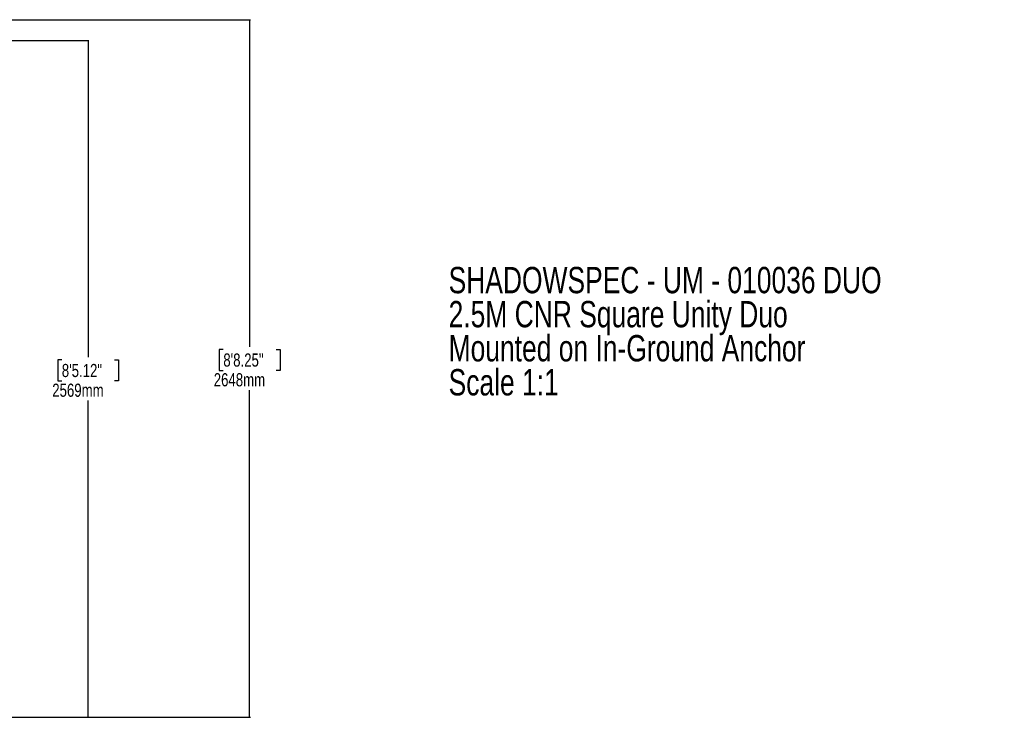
# Model space of a CAD drawing. Header units: millimetres. Extents: x 20 to 19889, y 40 to 15516.
# Tile 115 of 115: x 12412 to 19889, y 10020 to 15316. Entities that reach past the tile are written whole.
import ezdxf

# ---------------------------------------------------------------- set-up
doc = ezdxf.new("R2010")
doc.units = ezdxf.units.MM
doc.header["$LTSCALE"] = 2
doc.layers.add('COMPONENT_GEOMETRY', color=7, linetype='Continuous')
doc.styles.add('SLDTEXTSTYLE0', font='TXT', dxfattribs={"width": 0.75})
doc.dimstyles.new('SLDDIMSTYLE0', dxfattribs={"dimtxt": 100, "dimasz": 6.604, "dimexe": 0, "dimexo": 0.0625, "dimgap": 25, "dimtad": 0, "dimtih": 1, "dimtoh": 1, "dimdec": 1, "dimrnd": 1e-09, "dimzin": 12, "dimdsep": 46, "dimtxsty": 'SLDTEXTSTYLE0', "dimsah": 1, "dimcen": 0.09, "dimadec": 0, "dimazin": 3, "dimtfac": 1, "dimtdec": 1, "dimtofl": 0, "dimtmove": 0, "dimatfit": 3, "dimfxl": 1, "dimfrac": 2, "dimtolj": 1, "dimtzin": 12, "dimarcsym": 0})
doc.dimstyles.new('SLDDIMSTYLE1', dxfattribs={"dimtxt": 100, "dimasz": 6.604, "dimexe": 0, "dimexo": 0.0625, "dimgap": 25, "dimtad": 0, "dimtih": 1, "dimtoh": 1, "dimdec": 0, "dimrnd": 1e-09, "dimzin": 12, "dimdsep": 46, "dimtxsty": 'SLDTEXTSTYLE0', "dimsah": 1, "dimcen": 0.09, "dimadec": 0, "dimazin": 3, "dimtfac": 1, "dimtdec": 0, "dimtofl": 0, "dimtmove": 0, "dimatfit": 3, "dimfxl": 1, "dimfrac": 2, "dimtolj": 1, "dimtzin": 12, "dimarcsym": 0})

# ---------------------------------------------------------------- blocks, each defined once
blk = doc.blocks.new('_D')
at = {"layer": 'COMPONENT_GEOMETRY', "color": 7}
for p, q in [((7350.4, 15316.4), (14164.7, 15316.4)), ((14158.3, 15316.4), (14158.3, 12832.7)), ((13958.2, 12812.4), (13927.8, 12812.4)), ((13927.8, 12812.4), (13927.8, 12653.7)), ((14358.4, 12812.4), (14388.9, 12812.4)), ((14388.9, 12812.4), (14388.9, 12653.7)), ((13927.8, 12653.7), (13958.2, 12653.7)), ((14388.9, 12653.7), (14358.4, 12653.7)), ((14158.3, 10020.4), (14158.3, 12504.1)), ((9647.1, 10020.4), (14164.7, 10020.4))]:
    blk.add_line(p, q, dxfattribs=at)
for points in [[(14158.3, 15316.4), (14157.3, 15309.8), (14159.3, 15309.8)], [(14158.3, 10020.4), (14159.3, 10027), (14157.3, 10027)]]:
    blk.add_solid(points, dxfattribs=at)
at = {"layer": 'COMPONENT_GEOMETRY', "color": 7, "char_height": 100, "attachment_point": 1, "style": 'SLDTEXTSTYLE0'}
for s, insert in [('8\'8.25"', (13958.2, 12782.6)), ('2648mm', (13885.5, 12633))]:
    blk.add_mtext(s, dxfattribs=dict(at, insert=insert))
blk = doc.blocks.new('_D_1')
at = {"layer": 'COMPONENT_GEOMETRY', "color": 7}
for p, q in [((9647.1, 15157.6), (12938.2, 15157.6)), ((12931.9, 15157.6), (12931.9, 12753.3)), ((12731.8, 12733), (12701.3, 12733)), ((12701.3, 12733), (12701.3, 12574.3)), ((13132, 12733), (13162.4, 12733)), ((13162.4, 12733), (13162.4, 12574.3)), ((12701.3, 12574.3), (12731.8, 12574.3)), ((13162.4, 12574.3), (13132, 12574.3)), ((12931.9, 10020.4), (12931.9, 12424.7)), ((9647.1, 10020.4), (12938.2, 10020.4))]:
    blk.add_line(p, q, dxfattribs=at)
for points in [[(12931.9, 15157.6), (12930.9, 15151), (12932.9, 15151)], [(12931.9, 10020.4), (12932.9, 10027), (12930.9, 10027)]]:
    blk.add_solid(points, dxfattribs=at)
at = {"layer": 'COMPONENT_GEOMETRY', "color": 7, "char_height": 100, "attachment_point": 1, "style": 'SLDTEXTSTYLE0'}
for s, insert in [('8\'5.12"', (12731.8, 12703.2)), ('2569mm', (12659.1, 12553.6))]:
    blk.add_mtext(s, dxfattribs=dict(at, insert=insert))
blk = doc.blocks.new('SW_NOTE_2')
at = {"layer": 'COMPONENT_GEOMETRY', "color": 0, "char_height": 200, "attachment_point": 1, "style": 'SLDTEXTSTYLE0'}
for s, insert in [('SHADOWSPEC - UM - 010036 DUO', (0, 257.8)), ('2.5M CNR Square Unity Duo', (0, -0.8)), ('Mounted on In-Ground Anchor', (0, -259.4)), ('Scale 1:1', (0, -518))]:
    blk.add_mtext(s, dxfattribs=dict(at, insert=insert))

msp = doc.modelspace()

# ---------------------------------------------------------------- block references
at = {"layer": 'COMPONENT_GEOMETRY', "color": 7}
msp.add_blockref('SW_NOTE_2', (15669.03, 13181.85), dxfattribs=at)

# ---------------------------------------------------------------- dimensions: what is measured, and where the dimension line sits
for base, p1, p2, dimstyle, picture, middle in [((14158.32, 15316.37), (9644.6, 10020.44), (7347.83, 15316.37), 'SLDDIMSTYLE0', '_D', (14158.32, 12668.4)), ((12931.88, 10020.44), (9644.6, 15157.57), (9644.6, 10020.44), 'SLDDIMSTYLE1', '_D_1', (12931.88, 12589))]:
    dim = msp.add_linear_dim(base=base, p1=p1, p2=p2, angle=90, dimstyle=dimstyle, dxfattribs=at)
    dim.commit()
    dim.dimension.update_dxf_attribs({"geometry": picture, "text_midpoint": middle, "dimtype": 160})

doc.saveas('drawing.dxf')
